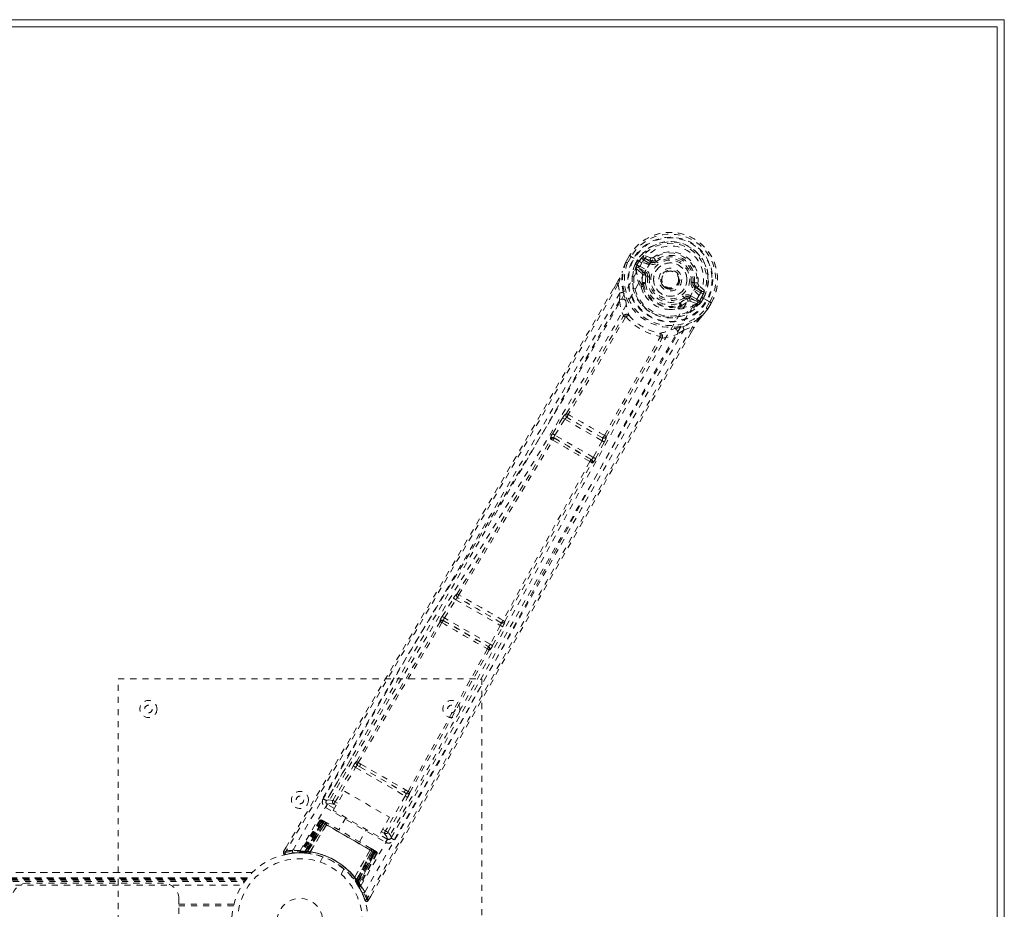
# Model space of a CAD drawing. Header units: inches. Extents: x 25.5 to 109, y 45.4 to 75.2.
# Tile 6 of 6: x 92.8 to 109, y 60.5 to 75.2. Entities that reach past the tile are written whole.
import ezdxf

# ---------------------------------------------------------------- set-up
doc = ezdxf.new("R2010")
doc.units = ezdxf.units.IN
doc.header["$MEASUREMENT"] = 0
doc.linetypes.add('SLD-Dashed', pattern=[0.075, 0.05, -0.025])
doc.linetypes.add('SLD-Solid', pattern=[0])

msp = doc.modelspace()

# ---------------------------------------------------------------- linework, layer by layer
at = {"color": 7, "linetype": 'SLD-Solid', "lineweight": 15}
for p, q in [((25.504, 75.166), (109.004, 75.166)), ((109.004, 75.166), (109.004, 45.416)), ((25.622, 75.048), (108.886, 75.048)), ((108.886, 75.048), (25.622, 75.048)), ((108.886, 75.048), (108.886, 45.534)), ((108.886, 45.534), (108.886, 75.048))]:
    msp.add_line(p, q, dxfattribs=at)
at = {"color": 7, "linetype": 'SLD-Dashed', "lineweight": 0}
for p, q in [((102.819, 71.273), (102.761, 71.172)), ((102.82, 71.273), (102.762, 71.171)), ((102.844, 71.257), (102.787, 71.157)), ((102.823, 71.271), (102.819, 71.273)), ((102.868, 71.244), (102.823, 71.271)), ((102.888, 71.233), (102.868, 71.244)), ((102.893, 71.23), (102.888, 71.233)), ((103.023, 71.155), (102.893, 71.23)), ((102.913, 71.134), (102.949, 71.196)), ((102.975, 71.182), (102.94, 71.12)), ((102.941, 71.111), (102.98, 71.179)), ((102.98, 71.179), (102.975, 71.182)), ((103.15, 71.144), (103.049, 71.203)), ((103.17, 71.236), (103.056, 71.275)), ((103.064, 71.229), (103.175, 71.188)), ((103.165, 71.17), (103.064, 71.229)), ((103.175, 71.188), (103.165, 71.17)), ((103.213, 71.243), (103.249, 71.196)), ((103.241, 71.191), (103.249, 71.196)), ((103.249, 71.196), (103.263, 71.177)), ((102.761, 71.172), (102.759, 71.168)), ((102.913, 71.133), (102.913, 71.134)), ((102.913, 71.133), (102.94, 71.12)), ((102.928, 71.076), (102.929, 71.071)), ((102.932, 71.056), (102.929, 71.071)), ((102.932, 71.056), (103.021, 70.98)), ((102.94, 71.119), (102.935, 71.1)), ((102.935, 71.1), (102.941, 71.111)), ((103.061, 70.991), (102.962, 71.077)), ((102.962, 71.077), (103.074, 71.013)), ((102.977, 71.103), (103.089, 71.039)), ((103.061, 70.991), (103.074, 71.013)), ((103.088, 70.928), (103.088, 70.941)), ((103.118, 70.924), (103.088, 70.928)), ((102.607, 70.819), (102.556, 70.731)), ((102.607, 70.818), (102.557, 70.73)), ((102.632, 70.803), (102.657, 70.655)), ((103.01, 70.75), (103.008, 70.771)), ((103.016, 70.798), (103.027, 70.818)), ((103.05, 70.81), (103.039, 70.791)), ((103.626, 70.799), (103.618, 70.786)), ((103.63, 70.806), (103.626, 70.799)), ((103.864, 70.83), (103.888, 70.827)), ((103.888, 70.827), (103.887, 70.818)), ((103.993, 70.657), (103.892, 70.716)), ((103.918, 70.759), (103.907, 70.742)), ((104.008, 70.683), (103.907, 70.742)), ((103.918, 70.759), (104.008, 70.683)), ((104.053, 70.699), (103.961, 70.779)), ((102.652, 70.528), (102.657, 70.655)), ((103.736, 70.554), (103.718, 70.578)), ((103.748, 70.561), (103.736, 70.554)), ((103.804, 70.563), (103.816, 70.584)), ((103.929, 70.519), (103.804, 70.563)), ((103.816, 70.584), (103.929, 70.519)), ((103.831, 70.61), (103.944, 70.545)), ((103.964, 70.611), (103.964, 70.611)), ((104.095, 70.536), (103.964, 70.611)), ((103.968, 70.518), (104.007, 70.585)), ((103.976, 70.521), (104.012, 70.583)), ((104.038, 70.568), (104.001, 70.505)), ((104.007, 70.585), (104.012, 70.583)), ((104.038, 70.568), (104.038, 70.568)), ((104.1, 70.533), (104.095, 70.536)), ((104.12, 70.522), (104.1, 70.533)), ((103.64, 70.406), (103.621, 70.397)), ((103.642, 70.443), (103.653, 70.462)), ((103.659, 70.427), (103.671, 70.446)), ((103.815, 70.522), (103.925, 70.483)), ((103.939, 70.487), (103.925, 70.483)), ((103.925, 70.483), (103.925, 70.483)), ((103.925, 70.483), (103.925, 70.483)), ((103.94, 70.487), (103.944, 70.489)), ((103.976, 70.521), (103.962, 70.507)), ((103.962, 70.507), (103.968, 70.518)), ((103.976, 70.521), (104.001, 70.505)), ((104.001, 70.505), (104.001, 70.505)), ((104.085, 70.407), (104.143, 70.507)), ((104.108, 70.389), (104.111, 70.392)), ((104.109, 70.393), (104.169, 70.495)), ((104.169, 70.494), (104.111, 70.392)), ((104.166, 70.496), (104.12, 70.522)), ((104.169, 70.494), (104.166, 70.496)), ((103.715, 70.045), (103.608, 69.977)), ((103.715, 70.045), (103.856, 70.096)), ((103.837, 70.006), (103.881, 70.083)), ((103.882, 70.083), (103.838, 70.005)), ((101.548, 68.334), (101.713, 68.595)), ((101.713, 68.595), (101.732, 68.623)), ((101.775, 68.664), (101.774, 68.664)), ((101.789, 68.601), (101.79, 68.601)), ((102.371, 68.266), (101.789, 68.601)), ((101.586, 68.31), (101.751, 68.572)), ((101.751, 68.572), (102.364, 68.218)), ((101.521, 68.241), (101.512, 68.251)), ((101.581, 68.256), (101.572, 68.266)), ((101.572, 68.266), (102.189, 67.91)), ((102.22, 67.944), (101.586, 68.31)), ((102.37, 68.266), (102.371, 68.266)), ((102.432, 68.284), (102.432, 68.285)), ((102.364, 68.218), (102.22, 67.944)), ((102.259, 67.923), (102.403, 68.197)), ((102.403, 68.197), (102.418, 68.227)), ((102.189, 67.91), (102.176, 67.913)), ((102.193, 67.854), (102.206, 67.851)), ((99.97, 65.689), (99.969, 65.69)), ((99.727, 65.318), (99.913, 65.618)), ((99.765, 65.295), (99.951, 65.595)), ((99.951, 65.595), (100.686, 65.17)), ((99.985, 65.627), (99.985, 65.627)), ((100.697, 65.216), (99.985, 65.627)), ((99.688, 65.237), (99.692, 65.232)), ((99.753, 65.247), (99.749, 65.252)), ((99.749, 65.252), (100.49, 64.824)), ((100.519, 64.859), (99.765, 65.295)), ((100.686, 65.17), (100.519, 64.859)), ((100.697, 65.216), (100.697, 65.216)), ((100.759, 65.234), (100.758, 65.234)), ((100.558, 64.838), (100.725, 65.149)), ((100.49, 64.824), (100.484, 64.825)), ((100.501, 64.765), (100.507, 64.764)), ((94.379, 56.291), (94.379, 64.291)), ((94.379, 64.291), (100.379, 64.291)), ((100.379, 64.291), (100.379, 56.291)), ((98.23, 62.983), (97.817, 62.282)), ((98.383, 62.883), (98.341, 62.907)), ((97.923, 62.282), (98.259, 62.85)), ((97.962, 62.26), (98.298, 62.828)), ((98.298, 62.828), (99.116, 62.355)), ((98.327, 62.861), (98.369, 62.838)), ((98.369, 62.838), (99.089, 62.422)), ((97.929, 62.118), (98.112, 62.435)), ((98.112, 62.435), (98.858, 62.004)), ((99.089, 62.422), (99.13, 62.398)), ((99.163, 62.432), (99.121, 62.457)), ((97.814, 62.279), (97.809, 62.262)), ((97.816, 62.281), (97.811, 62.272)), ((97.817, 62.282), (97.816, 62.281)), ((97.998, 62.238), (97.962, 62.26)), ((99.116, 62.355), (98.792, 61.78)), ((98.831, 61.758), (99.155, 62.333)), ((98.884, 61.666), (99.285, 62.374)), ((97.8, 62.165), (98.791, 61.593)), ((97.947, 62.15), (97.831, 62.217)), ((98.675, 61.687), (97.929, 62.118)), ((97.976, 62.199), (97.939, 62.221)), ((97.703, 61.946), (97.382, 61.432)), ((97.715, 61.94), (97.398, 61.432)), ((97.735, 61.932), (97.418, 61.429)), ((97.731, 61.93), (97.42, 61.432)), ((97.737, 61.927), (97.458, 61.444)), ((97.464, 61.444), (97.741, 61.924)), ((97.473, 61.443), (97.749, 61.92)), ((97.752, 61.918), (97.478, 61.443)), ((97.715, 61.94), (97.703, 61.946)), ((97.789, 61.897), (97.731, 61.93)), ((97.745, 61.956), (97.741, 61.957)), ((97.741, 61.924), (98.612, 61.422)), ((97.746, 61.955), (97.746, 61.955)), ((97.752, 61.952), (97.751, 61.95)), ((97.756, 61.949), (97.752, 61.952)), ((98.601, 61.428), (97.752, 61.918)), ((97.767, 61.943), (97.764, 61.945)), ((97.829, 61.907), (97.771, 61.941)), ((98.138, 61.997), (98.022, 61.796)), ((98.858, 62.004), (98.675, 61.687)), ((97.765, 61.911), (97.494, 61.441)), ((97.496, 61.429), (97.789, 61.897)), ((97.498, 61.441), (97.768, 61.909)), ((97.79, 61.896), (97.498, 61.429)), ((97.549, 61.432), (97.815, 61.883)), ((97.816, 61.881), (97.551, 61.432)), ((97.768, 61.909), (97.765, 61.911)), ((97.768, 61.909), (98.585, 61.437)), ((97.789, 61.897), (97.79, 61.896)), ((97.816, 61.881), (97.815, 61.883)), ((98.36, 61.601), (98.476, 61.802)), ((98.722, 61.769), (98.77, 61.741)), ((98.744, 61.808), (98.792, 61.78)), ((98.821, 61.645), (98.693, 61.719)), ((98.871, 61.649), (98.883, 61.662)), ((98.878, 61.656), (98.883, 61.664)), ((98.883, 61.664), (98.884, 61.666)), ((97.152, 61.511), (97.109, 61.438)), ((97.109, 61.438), (97.135, 61.422)), ((97.382, 61.432), (97.398, 61.432)), ((97.42, 61.432), (97.496, 61.429)), ((97.429, 61.434), (97.433, 61.43)), ((97.456, 61.416), (97.458, 61.444)), ((97.458, 61.444), (97.464, 61.444)), ((97.462, 61.415), (97.464, 61.444)), ((97.471, 61.415), (97.473, 61.443)), ((97.476, 61.414), (97.478, 61.443)), ((97.491, 61.413), (97.494, 61.441)), ((97.495, 61.412), (97.498, 61.441)), ((97.498, 61.429), (97.496, 61.429)), ((97.549, 61.432), (97.551, 61.432)), ((98.28, 61.011), (98.537, 61.465)), ((98.539, 61.465), (98.281, 61.009)), ((98.304, 60.963), (98.563, 61.45)), ((98.565, 61.449), (98.305, 60.962)), ((98.585, 61.437), (98.315, 60.969)), ((98.318, 60.966), (98.588, 61.435)), ((98.327, 60.953), (98.601, 61.428)), ((98.604, 61.426), (98.329, 60.949)), ((98.539, 61.465), (98.537, 61.465)), ((98.611, 61.456), (98.553, 61.489)), ((98.563, 61.45), (98.565, 61.449)), ((98.622, 61.416), (98.565, 61.449)), ((98.588, 61.435), (98.585, 61.437)), ((98.618, 61.451), (98.615, 61.453)), ((98.627, 61.447), (98.618, 61.451)), ((98.63, 61.445), (98.626, 61.447)), ((98.641, 61.438), (98.638, 61.44)), ((97.141, 61.393), (97.269, 61.413)), ((97.281, 61.414), (97.352, 61.416)), ((97.357, 61.418), (97.373, 61.418)), ((97.394, 61.418), (97.469, 61.415)), ((97.456, 61.416), (97.447, 61.416)), ((97.462, 61.415), (97.456, 61.416)), ((97.491, 61.413), (97.462, 61.415)), ((97.469, 61.415), (97.47, 61.415)), ((97.471, 61.415), (97.476, 61.414)), ((97.538, 61.407), (97.541, 61.407)), ((97.759, 61.35), (97.711, 61.266)), ((98.612, 61.422), (98.335, 60.941)), ((98.338, 60.937), (98.616, 61.419)), ((98.345, 60.895), (98.622, 61.42)), ((98.622, 61.416), (98.347, 60.897)), ((98.638, 61.407), (98.357, 60.879)), ((98.65, 61.4), (98.365, 60.865)), ((98.65, 61.4), (98.638, 61.407)), ((98.057, 61.066), (98.105, 61.15)), ((37.914, 61.096), (96.593, 61.096)), ((96.592, 61.096), (37.915, 61.096)), ((37.997, 61.006), (96.51, 61.006)), ((37.997, 61.006), (96.51, 61.006)), ((96.513, 61.006), (37.997, 61.006)), ((38.001, 61.001), (96.506, 61.001)), ((38.004, 60.998), (96.504, 60.998)), ((38.009, 60.992), (96.499, 60.992)), ((38.016, 60.982), (96.491, 60.982)), ((38.017, 60.981), (96.49, 60.981)), ((38.029, 60.966), (96.479, 60.966)), ((38.043, 60.946), (96.465, 60.946)), ((96.51, 61.006), (96.506, 61.001)), ((98.264, 60.99), (98.265, 60.987)), ((98.28, 61.011), (98.281, 61.009)), ((98.315, 60.969), (98.292, 60.952)), ((98.294, 60.949), (98.292, 60.952)), ((98.318, 60.966), (98.294, 60.949)), ((98.327, 60.953), (98.303, 60.936)), ((98.305, 60.962), (98.304, 60.963)), ((98.305, 60.962), (98.347, 60.897)), ((98.329, 60.949), (98.306, 60.933)), ((98.335, 60.941), (98.311, 60.925)), ((98.335, 60.941), (98.338, 60.937)), ((38.084, 60.884), (96.423, 60.884)), ((95.129, 60.916), (92.879, 60.916)), ((98.303, 60.936), (98.306, 60.933)), ((98.306, 60.932), (98.307, 60.931)), ((98.307, 60.931), (98.347, 60.868)), ((98.314, 60.921), (98.311, 60.925)), ((98.338, 60.937), (98.314, 60.921)), ((98.357, 60.879), (98.365, 60.865)), ((98.358, 60.85), (98.365, 60.836)), ((95.379, 60.572), (95.379, 60.666)), ((98.507, 60.631), (98.548, 60.704)), ((95.379, 60.572), (96.289, 60.572)), ((95.379, 60.009), (95.379, 60.572)), ((96.281, 60.541), (95.379, 60.541))]:
    msp.add_line(p, q, dxfattribs=at)
at = {"color": 7, "linetype": 'SLD-Dashed', "lineweight": 0, "flags": 128}
for points in [[(102.819, 71.273), (102.819, 71.273), (102.82, 71.273), (102.822, 71.271), (102.825, 71.269), (102.829, 71.267), (102.833, 71.264), (102.839, 71.261), (102.844, 71.257)], [(103.049, 71.203), (103.031, 71.218), (103.021, 71.239)], [(103.064, 71.229), (103.064, 71.228), (103.063, 71.226), (103.061, 71.224), (103.059, 71.221), (103.057, 71.217), (103.055, 71.212), (103.052, 71.208), (103.049, 71.203)], [(103.14, 71.122), (103.184, 71.186), (103.241, 71.24), (103.31, 71.281), (103.387, 71.307), (103.469, 71.317), (103.552, 71.312), (103.633, 71.291), (103.709, 71.255), (103.778, 71.207), (103.836, 71.147), (103.883, 71.078), (103.915, 71.003), (103.931, 70.923), (103.93, 70.843), (103.912, 70.766), (103.877, 70.696)], [(103.281, 71.153), (103.278, 71.157), (103.274, 71.162), (103.271, 71.166), (103.269, 71.169), (103.266, 71.172), (103.265, 71.174), (103.264, 71.176), (103.263, 71.177)], [(97.259, 61.459), (98.059, 62.834), (98.87, 64.201), (99.689, 65.56), (100.513, 66.912), (101.159, 67.971), (101.797, 69.029), (102.421, 70.09), (103.024, 71.154)], [(97.381, 61.453), (98.18, 62.824), (98.99, 64.186), (99.809, 65.54), (100.634, 66.887), (101.28, 67.943), (101.917, 68.998), (102.54, 70.057), (103.14, 71.122)], [(102.759, 71.168), (102.725, 71.086), (102.697, 71)], [(102.761, 71.172), (102.725, 71.083), (102.701, 71.01)], [(102.759, 71.168), (102.76, 71.168), (102.762, 71.167), (102.764, 71.166), (102.768, 71.164), (102.772, 71.163), (102.777, 71.161), (102.782, 71.159), (102.787, 71.157)], [(102.787, 71.157), (102.781, 71.16), (102.776, 71.163), (102.771, 71.166), (102.767, 71.168), (102.764, 71.17), (102.762, 71.171), (102.761, 71.172), (102.761, 71.172)], [(102.94, 71.119), (102.94, 71.12), (102.94, 71.12)], [(102.941, 71.111), (102.959, 71.11), (102.977, 71.103)], [(102.977, 71.103), (102.974, 71.098), (102.971, 71.094), (102.968, 71.089), (102.966, 71.085), (102.964, 71.082), (102.963, 71.08), (102.962, 71.078), (102.962, 71.077)], [(103.089, 71.039), (103.086, 71.034), (103.083, 71.029), (103.081, 71.025), (103.078, 71.021), (103.077, 71.017), (103.075, 71.015), (103.074, 71.013), (103.074, 71.013)], [(103.15, 71.144), (103.153, 71.149), (103.155, 71.154), (103.158, 71.159), (103.16, 71.162), (103.162, 71.166), (103.164, 71.168), (103.164, 71.17), (103.165, 71.17)], [(102.714, 70.669), (102.688, 70.826), (102.697, 71)], [(102.701, 71.01), (102.698, 71.005), (102.697, 71)], [(103.034, 70.947), (103.031, 70.969), (103.021, 70.98)], [(103.027, 70.818), (103.026, 70.877), (103.034, 70.947)], [(103.088, 70.928), (103.081, 70.863), (103.081, 70.807)], [(103.147, 70.921), (103.142, 70.921), (103.136, 70.922), (103.131, 70.923), (103.127, 70.923), (103.123, 70.924), (103.12, 70.924), (103.118, 70.924), (103.118, 70.924)], [(102.556, 70.731), (101.245, 68.466), (99.872, 66.123), (98.49, 63.778), (97.109, 61.438)], [(102.632, 70.803), (102.226, 70.098), (101.801, 69.363), (101.357, 68.599), (100.953, 67.906), (100.691, 67.459), (100.417, 66.992), (100.13, 66.503), (99.845, 66.018), (99.597, 65.597), (99.269, 65.039), (98.919, 64.447), (98.549, 63.819), (98.205, 63.236), (97.135, 61.422)], [(100.013, 63.754), (100.709, 65.02), (101.463, 66.408), (102.055, 67.495), (102.65, 68.575), (103.256, 69.644), (103.877, 70.696)], [(102.607, 70.819), (102.606, 70.819), (102.607, 70.818), (102.609, 70.817), (102.612, 70.815), (102.616, 70.812), (102.621, 70.809), (102.626, 70.806), (102.632, 70.803)], [(103.01, 70.75), (103.045, 70.661), (103.075, 70.613)], [(103.834, 70.834), (103.84, 70.833), (103.845, 70.832), (103.85, 70.832), (103.855, 70.831), (103.858, 70.831), (103.861, 70.83), (103.863, 70.83), (103.864, 70.83)], [(103.892, 70.716), (103.895, 70.721), (103.898, 70.725), (103.901, 70.73), (103.903, 70.734), (103.905, 70.737), (103.906, 70.739), (103.907, 70.741), (103.907, 70.742)], [(102.657, 70.655), (102.287, 70.014), (101.9, 69.346), (101.496, 68.652), (101.11, 67.991), (100.718, 67.322), (100.325, 66.653), (99.941, 66.001), (99.573, 65.376), (99.229, 64.794), (98.845, 64.143), (98.484, 63.532), (98.13, 62.931), (97.763, 62.309)], [(102.652, 70.528), (101.051, 67.773), (99.435, 65.025), (97.814, 62.279)], [(98.451, 60.771), (99.241, 62.152), (100.02, 63.537), (100.787, 64.926), (101.545, 66.316), (102.139, 67.405), (102.737, 68.486), (103.344, 69.557), (103.964, 70.611)], [(102.652, 70.528), (102.676, 70.401), (102.718, 70.278)], [(102.752, 70.545), (102.756, 70.533), (102.758, 70.524)], [(103.7, 70.602), (103.703, 70.597), (103.707, 70.593), (103.71, 70.589), (103.713, 70.585), (103.715, 70.582), (103.717, 70.58), (103.718, 70.578), (103.718, 70.578)], [(103.831, 70.61), (103.829, 70.605), (103.826, 70.6), (103.823, 70.596), (103.821, 70.592), (103.819, 70.589), (103.818, 70.586), (103.817, 70.585), (103.816, 70.584)], [(103.929, 70.519), (103.929, 70.52), (103.93, 70.521), (103.931, 70.524), (103.933, 70.527), (103.935, 70.531), (103.938, 70.535), (103.941, 70.54), (103.944, 70.545)], [(103.944, 70.545), (103.958, 70.534), (103.968, 70.518)], [(103.993, 70.657), (103.996, 70.662), (103.999, 70.667), (104.002, 70.672), (104.004, 70.675), (104.006, 70.679), (104.007, 70.681), (104.008, 70.683), (104.008, 70.683)], [(104.039, 70.651), (104.016, 70.65), (103.993, 70.657)], [(104.012, 70.583), (104.015, 70.581), (104.021, 70.578), (104.029, 70.573), (104.038, 70.568)], [(103.469, 70.385), (103.526, 70.383), (103.621, 70.397)], [(103.671, 70.446), (103.723, 70.475), (103.78, 70.516)], [(103.78, 70.516), (103.8, 70.525), (103.815, 70.522)], [(103.976, 70.521), (103.976, 70.521), (103.976, 70.521)], [(103.994, 70.251), (104.047, 70.31), (104.108, 70.389)], [(104.111, 70.392), (104.052, 70.317), (104.001, 70.259)], [(104.111, 70.392), (104.111, 70.392), (104.11, 70.393), (104.108, 70.394), (104.105, 70.396), (104.101, 70.398), (104.096, 70.401), (104.09, 70.404), (104.085, 70.407)], [(104.108, 70.389), (104.108, 70.389), (104.106, 70.391), (104.104, 70.393), (104.101, 70.395), (104.097, 70.398), (104.093, 70.401), (104.089, 70.404), (104.085, 70.407)], [(104.143, 70.507), (104.149, 70.504), (104.154, 70.501), (104.159, 70.499), (104.163, 70.496), (104.166, 70.495), (104.169, 70.494), (104.17, 70.493), (104.169, 70.494)], [(101.775, 68.664), (102.25, 69.466), (102.715, 70.269)], [(102.75, 70.257), (102.284, 69.453), (101.808, 68.65)], [(102.764, 70.262), (102.764, 70.272), (102.761, 70.281), (102.756, 70.288), (102.749, 70.293), (102.741, 70.294), (102.733, 70.291), (102.725, 70.286), (102.718, 70.278)], [(102.764, 70.262), (102.756, 70.262), (102.752, 70.26), (102.751, 70.259), (102.75, 70.257)], [(103.699, 70.1), (103.848, 70.157), (103.994, 70.251)], [(103.994, 70.251), (103.998, 70.255), (104.001, 70.259)], [(103.856, 70.096), (103.486, 69.458), (103.096, 68.781), (102.686, 68.068), (102.257, 67.316), (101.862, 66.624), (101.452, 65.903), (101.358, 65.737), (101.263, 65.57), (101.168, 65.401), (101.102, 65.285), (101.038, 65.172), (100.971, 65.054), (100.902, 64.931), (100.678, 64.536), (100.43, 64.097), (100.157, 63.614), (99.984, 63.308), (99.801, 62.984), (99.603, 62.633), (99.418, 62.306), (99.177, 61.878), (98.963, 61.499), (98.775, 61.167), (98.614, 60.883), (98.48, 60.646)], [(98.935, 61.633), (99.12, 61.96), (99.331, 62.334), (99.561, 62.743), (99.77, 63.113), (99.88, 63.306), (99.989, 63.5), (100.099, 63.694), (100.223, 63.914), (100.348, 64.136), (100.47, 64.351), (100.717, 64.79), (100.948, 65.197), (101.16, 65.573), (101.369, 65.941), (101.61, 66.367), (102.026, 67.098), (102.446, 67.835), (102.881, 68.597), (103.307, 69.337), (103.715, 70.045)], [(103.552, 70.066), (103.559, 70.068), (103.572, 70.072)], [(103.856, 70.096), (103.861, 70.093), (103.867, 70.09), (103.872, 70.087), (103.876, 70.085), (103.88, 70.083), (103.882, 70.082), (103.883, 70.082), (103.882, 70.083)], [(103.838, 70.005), (102.526, 67.728), (101.182, 65.365), (99.844, 62.998), (98.507, 60.631)], [(98.883, 61.662), (100.45, 64.439), (102.022, 67.213), (103.608, 69.977)], [(102.403, 68.307), (102.86, 69.12), (103.324, 69.926)], [(102.432, 68.285), (102.888, 69.097), (103.352, 69.902)], [(103.358, 69.908), (103.362, 69.918), (103.362, 69.928), (103.36, 69.936), (103.355, 69.943), (103.348, 69.947), (103.339, 69.948), (103.33, 69.945), (103.321, 69.94)], [(103.324, 69.926), (103.325, 69.927), (103.325, 69.929), (103.325, 69.933), (103.321, 69.94)], [(103.358, 69.908), (103.486, 69.934), (103.608, 69.977)], [(101.713, 68.595), (101.717, 68.593), (101.726, 68.587), (101.738, 68.58), (101.751, 68.572)], [(101.751, 68.572), (101.756, 68.579), (101.761, 68.585), (101.772, 68.595), (101.782, 68.601), (101.786, 68.602), (101.788, 68.602), (101.789, 68.601)], [(101.548, 68.334), (101.55, 68.333), (101.553, 68.331), (101.556, 68.329), (101.561, 68.326), (101.567, 68.322), (101.573, 68.319), (101.579, 68.314), (101.586, 68.31)], [(101.572, 68.266), (101.57, 68.272), (101.572, 68.283), (101.577, 68.296), (101.581, 68.303), (101.586, 68.31)], [(99.97, 65.689), (100.748, 66.967), (101.521, 68.241)], [(100.001, 65.675), (100.78, 66.952), (101.554, 68.227)], [(102.364, 68.218), (102.371, 68.214), (102.378, 68.21), (102.384, 68.207), (102.39, 68.204), (102.395, 68.201), (102.399, 68.199), (102.402, 68.198), (102.403, 68.197)], [(102.22, 67.944), (102.216, 67.937), (102.212, 67.929), (102.203, 67.918), (102.195, 67.911), (102.189, 67.91)], [(102.22, 67.944), (102.227, 67.94), (102.234, 67.937), (102.24, 67.933), (102.246, 67.93), (102.251, 67.928), (102.255, 67.926), (102.258, 67.924), (102.259, 67.923)], [(102.164, 67.875), (101.447, 66.567), (100.73, 65.253)], [(100.758, 65.234), (101.476, 66.547), (102.193, 67.854)], [(99.964, 65.67), (99.964, 65.673), (99.97, 65.689)], [(99.913, 65.618), (99.931, 65.646), (99.932, 65.648)], [(99.913, 65.618), (99.914, 65.617), (99.917, 65.616), (99.92, 65.613), (99.925, 65.61), (99.931, 65.607), (99.937, 65.603), (99.944, 65.599), (99.951, 65.595)], [(98.312, 62.922), (98.999, 64.08), (99.692, 65.232)], [(98.341, 62.907), (99.029, 64.065), (99.723, 65.217)], [(99.727, 65.318), (99.728, 65.317), (99.731, 65.316), (99.735, 65.313), (99.74, 65.31), (99.745, 65.307), (99.751, 65.303), (99.758, 65.299), (99.765, 65.295)], [(100.686, 65.17), (100.693, 65.166), (100.7, 65.163), (100.706, 65.159), (100.712, 65.156), (100.717, 65.153), (100.721, 65.151), (100.724, 65.15), (100.725, 65.149)], [(100.725, 65.149), (100.74, 65.179), (100.741, 65.181)], [(100.519, 64.859), (100.526, 64.856), (100.533, 64.852), (100.54, 64.848), (100.545, 64.845), (100.55, 64.843), (100.554, 64.841), (100.557, 64.839), (100.558, 64.838)], [(100.473, 64.784), (99.822, 63.607), (99.163, 62.432)], [(99.191, 62.415), (99.85, 63.588), (100.501, 64.765)], [(98.259, 62.85), (98.263, 62.848), (98.272, 62.843), (98.284, 62.836), (98.298, 62.828)], [(98.327, 62.861), (98.315, 62.873), (98.309, 62.885)], [(98.369, 62.838), (98.546, 62.736), (98.724, 62.633), (98.907, 62.527), (99.089, 62.422)], [(98.383, 62.883), (98.567, 62.777), (98.752, 62.67), (98.938, 62.563), (99.121, 62.457)], [(97.923, 62.282), (97.849, 62.292), (97.818, 62.28)], [(97.923, 62.282), (97.927, 62.28), (97.936, 62.275), (97.948, 62.268), (97.962, 62.26)], [(97.939, 62.221), (97.94, 62.222), (97.941, 62.224), (97.943, 62.228), (97.946, 62.233), (97.949, 62.238), (97.953, 62.245), (97.957, 62.252), (97.962, 62.26)], [(99.116, 62.355), (99.13, 62.348), (99.142, 62.34), (99.151, 62.335), (99.155, 62.333)], [(97.831, 62.217), (97.828, 62.213), (97.821, 62.201), (97.812, 62.185), (97.8, 62.165)], [(97.831, 62.217), (97.865, 62.23), (97.939, 62.221)], [(97.703, 61.946), (97.706, 61.945), (97.713, 61.941), (97.724, 61.934), (97.737, 61.927)], [(97.749, 61.92), (97.736, 61.927), (97.725, 61.934), (97.718, 61.938), (97.715, 61.94)], [(97.731, 61.93), (97.731, 61.93), (97.733, 61.929), (97.736, 61.928), (97.74, 61.925), (97.745, 61.922), (97.751, 61.919), (97.758, 61.915), (97.765, 61.911)], [(97.764, 61.945), (97.761, 61.947), (97.758, 61.948), (97.756, 61.949), (97.755, 61.95)], [(97.763, 61.943), (97.76, 61.946), (97.758, 61.948), (97.757, 61.949), (97.757, 61.949)], [(97.808, 61.908), (97.798, 61.903), (97.79, 61.896)], [(97.815, 61.883), (97.809, 61.903), (97.808, 61.908)], [(98.537, 61.465), (98.358, 61.568), (98.177, 61.673), (97.995, 61.778), (97.816, 61.881)], [(98.551, 61.49), (98.373, 61.593), (98.191, 61.698), (98.01, 61.803), (97.831, 61.906)], [(98.77, 61.741), (98.77, 61.742), (98.772, 61.744), (98.774, 61.748), (98.776, 61.753), (98.78, 61.759), (98.784, 61.765), (98.788, 61.773), (98.792, 61.78)], [(98.792, 61.78), (98.806, 61.772), (98.818, 61.765), (98.827, 61.76), (98.831, 61.758)], [(98.883, 61.662), (98.877, 61.699), (98.831, 61.758)], [(98.77, 61.741), (98.815, 61.682), (98.821, 61.645)], [(98.791, 61.593), (98.802, 61.613), (98.812, 61.63), (98.818, 61.641), (98.821, 61.645)], [(97.112, 61.436), (97.11, 61.429), (97.109, 61.42), (97.11, 61.412), (97.113, 61.405), (97.118, 61.399), (97.124, 61.395), (97.131, 61.393), (97.139, 61.393)], [(98.539, 61.465), (98.559, 61.47), (98.564, 61.471)], [(98.563, 61.45), (98.565, 61.46), (98.564, 61.471)], [(98.588, 61.435), (98.595, 61.431), (98.602, 61.428), (98.608, 61.424), (98.613, 61.421), (98.617, 61.419), (98.62, 61.417), (98.622, 61.416), (98.622, 61.416)], [(98.638, 61.407), (98.635, 61.408), (98.628, 61.413), (98.617, 61.419), (98.604, 61.426)], [(98.612, 61.455), (98.611, 61.456), (98.61, 61.456)], [(98.625, 61.448), (98.625, 61.448), (98.624, 61.448), (98.621, 61.449), (98.618, 61.45)], [(98.637, 61.441), (98.637, 61.441), (98.636, 61.441), (98.633, 61.442), (98.629, 61.443)], [(98.616, 61.419), (98.629, 61.412), (98.64, 61.405), (98.647, 61.401), (98.65, 61.4)], [(98.622, 61.415), (98.625, 61.422), (98.625, 61.424)], [(96.499, 60.992), (96.496, 60.988), (96.481, 60.969), (96.472, 60.957), (96.467, 60.95), (96.464, 60.947), (96.465, 60.947)], [(98.337, 60.884), (98.334, 60.89), (98.314, 60.921)], [(98.344, 60.89), (98.346, 60.896), (98.347, 60.897)], [(98.362, 60.847), (98.362, 60.859), (98.365, 60.873)], [(98.362, 60.86), (98.364, 60.865), (98.365, 60.866)], [(98.48, 60.646), (98.469, 60.642), (98.46, 60.639), (98.454, 60.637), (98.452, 60.636)], [(98.455, 60.638), (98.459, 60.631), (98.465, 60.625), (98.471, 60.62), (98.479, 60.617), (98.487, 60.617), (98.494, 60.619), (98.5, 60.623), (98.505, 60.629)], [(98.507, 60.631), (98.506, 60.632), (98.505, 60.632), (98.499, 60.635), (98.49, 60.64), (98.486, 60.643), (98.48, 60.646)]]:
    msp.add_lwpolyline(points, dxfattribs=at)
at = {"color": 7, "linetype": 'SLD-Dashed', "lineweight": 0}
for centre, radius in [((103.491, 70.877), 0.7), ((103.491, 70.877), 0.69), ((103.491, 70.877), 0.623), ((103.491, 70.877), 0.32), ((103.491, 70.877), 0.275), ((103.491, 70.877), 0.188), ((103.491, 70.877), 0.157), ((103.491, 70.877), 0.142), ((103.491, 70.877), 0.139), ((103.491, 70.877), 0.138), ((94.879, 63.791), 0.141), ((99.879, 63.791), 0.141), ((94.879, 63.791), 0.0625), ((99.879, 63.791), 0.0625), ((97.379, 62.291), 0.141), ((97.379, 62.291), 0.0625), ((97.379, 60.291), 1.125), ((97.379, 60.291), 1.03), ((97.379, 60.291), 0.376)]:
    msp.add_circle(centre, radius, dxfattribs=at)
for centre, radius, start, end in [((103.491, 70.877), 0.78, 330.5288, 149.4712), ((103.491, 70.877), 0.78, 330, 149.4852), ((103.491, 70.877), 0.75, 330.4562, 149.5438), ((103.491, 70.877), 0.629, 330.5444, 149.4556), ((103.491, 70.877), 0.599, 330.5443, 149.4557), ((103.497, 70.888), 0.543, 329.3659, 150.6341), ((103.421, 71.967), 0.904, 238.5134, 240.3924), ((103.491, 70.877), 0.593, 142.3909, 149.4476), ((103.184, 71.113), 0.206, 128.347, 142.3351), ((103.078, 71.255), 0.0299, 137.8919, 241.951), ((103.191, 71.214), 0.0301, 132.3462, 238.579), ((103.209, 71.247), 0.089, 240, 307.226), ((103.185, 71.279), 0.0455, 251.3482, 307.4773), ((103.205, 71.253), 0.0715, 244.78, 299.7619), ((103.491, 70.877), 0.459, 352.774, 127.226), ((103.491, 70.877), 0.4, 352.774, 127.226), ((103.491, 70.877), 0.376, 352.774, 127.226), ((103.491, 70.877), 0.346, 352.774, 127.2259), ((103.491, 70.877), 0.787, 158.3239, 321.6761), ((103.491, 70.877), 0.758, 158.3238, 321.6762), ((102.787, 71.157), 0.03, 150.2178, 155.2738), ((103.491, 70.877), 0.632, 156.064, 323.936), ((103.491, 70.877), 0.602, 156.2697, 323.7303), ((103.424, 71.025), 0.497, 174.8148, 213.6293), ((103.011, 71.065), 0.0843, 155.403, 172.6228), ((102.946, 71.051), 0.0305, 59.0434, 126.1689), ((103.371, 71.057), 0.439, 180.0688, 216.0871), ((103.019, 70.913), 0.242, 59.7355, 88.8254), ((103.029, 70.936), 0.089, 352.774, 60), ((103.029, 70.936), 0.119, 352.7724, 60.0007), ((103.209, 71.247), 0.119, 240.0012, 307.2244), ((103.491, 70.877), 0.275, 359.9997, 180.0003), ((101.58, 71.444), 1.202, 328.6583, 338.8122), ((99.176, 72.06), 3.677, 340.011, 343.2374), ((103.047, 70.965), 0.0299, 61.0442, 149.0077), ((103.057, 70.927), 0.031, 1.5921, 140.0515), ((103.031, 70.943), 0.0567, 358.2299, 57.9764), ((103.491, 70.877), 0.376, 172.774, 307.226), ((103.491, 70.877), 0.346, 172.774, 307.2259), ((103.491, 70.877), 0.275, 179.9996, 0.0004), ((103.053, 70.773), 0.0444, 145.0093, 182.6878), ((103.042, 70.725), 0.0404, 97.2267, 142.6881), ((103.012, 70.748), 0.0507, 58.2612, 85.6713), ((103.052, 70.8), 0.0305, 13.9313, 144.3704), ((103.023, 70.767), 0.0505, 58.2724, 85.7473), ((103.068, 70.775), 0.0326, 151.6366, 197.8328), ((103.509, 70.91), 0.494, 196.972, 283.0279), ((103.063, 70.775), 0.0371, 59.2696, 109.8389), ((103.496, 70.887), 0.453, 189.7482, 290.2511), ((103.487, 70.872), 0.411, 189.0117, 290.9884), ((103.491, 70.877), 0.157, 215.1542, 260.0596), ((103.952, 70.819), 0.119, 172.7729, 240.0002), ((103.952, 70.819), 0.089, 172.774, 240), ((103.752, 70.48), 0.249, 31.7045, 59.8613), ((103.958, 70.818), 0.0714, 180.3175, 235.2452), ((104.093, 72.215), 1.403, 261.5622, 263.9854), ((103.932, 70.786), 0.0301, 241.4543, 347.6211), ((103.992, 70.813), 0.0455, 172.5376, 228.6378), ((104.024, 70.709), 0.0299, 238.0457, 342.1099), ((103.849, 70.729), 0.206, 337.6703, 351.6491), ((102.704, 70.496), 0.0608, 28.0287, 147.6195), ((102.834, 70.037), 0.643, 100.738, 105.914), ((104.836, 71.26), 2.203, 195.5676, 198.9429), ((103.481, 70.861), 0.476, 211.4728, 268.5264), ((103.432, 70.906), 0.465, 295.8351, 310.796), ((103.772, 70.507), 0.119, 60.0006, 127.2259), ((103.772, 70.507), 0.089, 60, 127.226), ((103.751, 70.527), 0.031, 340.171, 118.193), ((103.777, 70.513), 0.0565, 61.9567, 121.5657), ((103.789, 70.537), 0.0299, 330.992, 58.9563), ((103.491, 70.877), 0.593, 330.5524, 337.6091), ((103.642, 70.602), 0.888, 185.0294, 200.8684), ((103.654, 70.887), 0.491, 266.1258, 305.5141), ((103.614, 70.46), 0.0326, 282.1678, 328.355), ((103.583, 70.413), 0.0404, 337.2974, 22.7887), ((103.643, 70.459), 0.0305, 335.6352, 106.0654), ((103.617, 70.456), 0.0371, 10.1671, 60.7335), ((103.619, 70.446), 0.0444, 297.3935, 335.0023), ((103.618, 70.398), 0.0507, 34.334, 61.7373), ((103.629, 70.418), 0.0504, 34.2288, 61.7452), ((103.706, 70.864), 0.44, 263.9345, 299.9017), ((103.914, 70.492), 0.0305, 353.8281, 60.9611), ((103.871, 70.578), 0.115, 309.6968, 322.2766), ((102.703, 70.277), 0.0143, 326.6372, 2.4382), ((102.707, 70.19), 0.0794, 57.488, 83.9514), ((102.768, 70.244), 0.0608, 43.4572, 146.3322), ((102.821, 70.208), 0.0786, 96.2613, 136.6762), ((103.497, 70.889), 0.965, 220.5264, 259.4747), ((103.461, 70.826), 0.844, 219.7728, 260.2274), ((106.673, 67.731), 3.678, 136.763, 139.9884), ((104.937, 69.506), 1.202, 141.1878, 151.3416), ((103.177, 70.87), 0.888, 279.131, 294.9702), ((103.554, 70.005), 0.0608, 332.3844, 91.9704), ((103.149, 72.235), 2.205, 281.0587, 284.4308), ((103.091, 69.888), 0.644, 14.0904, 19.2598), ((103.304, 69.935), 0.0608, 333.6663, 76.5438), ((103.246, 69.962), 0.0786, 343.3246, 23.7409), ((103.288, 69.855), 0.0795, 36.0506, 62.509), ((103.365, 69.895), 0.0143, 117.5532, 153.3387), ((101.815, 68.58), 0.0933, 115.8662, 152.464), ((101.812, 68.64), 0.0451, 147.8543, 238.9603), ((101.813, 68.64), 0.0451, 147.8479, 238.9566), ((101.759, 68.576), 0.089, 56.1857, 79.6165), ((101.877, 68.596), 0.0872, 141.8018, 176.8179), ((85.391, 39.528), 33.379, 59.4252, 60.5748), ((85.736, 40.126), 32.741, 59.3992, 60.6006), ((101.676, 68.229), 0.165, 140.5945, 172.3664), ((101.55, 68.227), 0.0451, 60.8623, 147.5126), ((101.559, 68.217), 0.0451, 60.8969, 147.3972), ((101.61, 68.203), 0.0607, 118.2985, 156.2234), ((118.318, 96.559), 32.881, 239.4019, 240.5982), ((102.314, 68.249), 0.0588, 327.8333, 16.6379), ((102.322, 68.339), 0.0873, 303.1911, 338.1896), ((102.392, 68.306), 0.0451, 241.0474, 332.15), ((102.392, 68.305), 0.0451, 241.0423, 332.1422), ((102.365, 68.228), 0.0879, 40.2454, 63.9516), ((102.339, 68.277), 0.0933, 327.5366, 4.1318), ((101.503, 68.151), 0.0918, 56.0205, 78.5478), ((120.37, 100.113), 37.023, 239.4552, 240.5447), ((102.114, 67.911), 0.0612, 323.9376, 1.5344), ((102.124, 67.793), 0.092, 41.4678, 63.9887), ((102.153, 67.874), 0.0451, 332.6057, 59.0998), ((102.166, 67.872), 0.0451, 332.4845, 59.1377), ((102.105, 67.981), 0.165, 307.6295, 339.4093), ((100.036, 65.592), 0.118, 124.6413, 152.0172), ((100.008, 65.666), 0.0451, 148.3764, 239.3657), ((100.007, 65.665), 0.0433, 172.7799, 240.2189), ((99.932, 65.571), 0.125, 56.4392, 72.2427), ((100.055, 65.631), 0.0697, 140.9199, 183.0616), ((83.586, 36.401), 33.562, 59.2811, 60.7189), ((100.008, 65.569), 0.0626, 111.5397, 155.5213), ((83.668, 36.543), 33.349, 59.2944, 60.7056), ((99.904, 65.185), 0.222, 142.8783, 166.3608), ((99.727, 65.213), 0.0451, 60.5583, 148.0575), ((99.73, 65.208), 0.0451, 60.5778, 148.0299), ((99.648, 65.103), 0.136, 56.7385, 71.1131), ((99.775, 65.195), 0.0567, 113.385, 157.5168), ((118.162, 96.289), 36.132, 239.3136, 240.6866), ((99.809, 65.254), 0.0601, 136.8913, 181.4077), ((116.638, 93.649), 33.042, 239.2678, 240.7322), ((100.635, 65.207), 0.0626, 324.48, 8.4593), ((100.665, 65.278), 0.0697, 296.9419, 339.0781), ((100.719, 65.256), 0.0451, 240.6367, 331.628), ((100.719, 65.255), 0.0451, 240.6306, 331.6291), ((100.675, 65.143), 0.123, 47.6626, 63.6562), ((100.641, 65.243), 0.118, 327.9941, 355.3621), ((100.461, 64.877), 0.0601, 298.5965, 343.0999), ((100.354, 64.924), 0.222, 313.6402, 337.1205), ((100.427, 64.818), 0.057, 322.6088, 6.4898), ((100.412, 64.663), 0.135, 48.8583, 63.2851), ((100.461, 64.786), 0.0451, 331.9648, 59.4271), ((100.467, 64.785), 0.0451, 331.9433, 59.4432), ((-35.734, 138.612), 155.019, 329.90243, 331.10003), ((98.516, 62.718), 0.289, 134.9818, 152.6477), ((98.344, 62.901), 0.0384, 147.0776, 205.3615), ((98.205, 62.686), 0.259, 58.4549, 65.767), ((98.403, 62.864), 0.0757, 145.3483, 181.8341), ((98.368, 62.796), 0.0773, 121.6183, 155.4641), ((98.434, 62.842), 0.0652, 140.5358, 183.5536), ((99.06, 62.48), 0.0652, 296.4382, 339.4335), ((99.095, 62.464), 0.075, 298.0029, 334.808), ((99.152, 62.438), 0.0456, 241.9227, 329.0028), ((98.912, 62.489), 0.289, 327.3488, 345.0238), ((99.04, 62.205), 0.258, 54.2222, 61.5553), ((97.853, 62.256), 0.105, 149.3611, 240.0845), ((99.233, 64.772), 2.868, 239.1605, 240.3593), ((97.853, 62.256), 0.045, 172.0087, 239.979), ((97.962, 62.259), 0.0451, 149.6191, 239.5703), ((99.053, 62.4), 0.0772, 324.5318, 358.3887), ((97.729, 61.93), 0.03, 60.0048, 148.0051), ((97.73, 61.929), 0.0305, 80.7128, 147.6435), ((97.741, 61.924), 0.03, 83.5039, 148.0123), ((97.756, 61.915), 0.03, 60.0619, 148.0701), ((97.758, 61.908), 0.0353, 51.8086, 140.6813), ((97.74, 61.922), 0.0315, 59.3124, 92.3692), ((98.098, 61.727), 0.407, 146.9229, 150.9985), ((97.829, 62.042), 0.12, 225.9176, 229.5358), ((98.495, 61.493), 0.86, 148.4319, 150.2162), ((98.121, 61.713), 0.422, 147.0368, 150.968), ((98.152, 61.695), 0.443, 147.1674, 150.9141), ((98.156, 61.693), 0.444, 147.1771, 150.9147), ((97.814, 61.881), 0.0299, 60.1881, 148.204), ((97.818, 61.883), 0.0266, 60.8018, 111.4479), ((98.792, 61.78), 0.0451, 240.4249, 330.3592), ((98.843, 61.684), 0.105, 239.9129, 330.64), ((98.843, 61.684), 0.045, 240.0216, 307.9885), ((100.334, 64.141), 2.873, 239.6429, 240.8396), ((97.135, 61.422), 0.03, 149.4681, 282.1533), ((97.357, 60.258), 1.206, 94.6777, 101.8747), ((97.378, 60.29), 1.158, 17.8714, 102.1368), ((97.285, 61.445), 0.03, 150.2579, 274.079), ((97.249, 60.096), 1.364, 84.4492, 89.585), ((97.357, 61.448), 0.03, 271.0726, 328.02), ((97.373, 61.448), 0.0299, 270.2993, 328.1004), ((97.423, 61.443), 0.0429, 167.0122, 215.8235), ((97.363, 60.263), 1.19, 30.8802, 89.1199), ((97.553, 60.61), 0.839, 96.4804, 101.7347), ((97.394, 61.448), 0.0299, 269.2504, 328.1997), ((97.551, 60.641), 0.806, 95.5317, 100.9228), ((97.472, 61.554), 0.137, 239.41, 263.5117), ((97.556, 60.629), 0.815, 94.3907, 99.6267), ((97.49, 61.522), 0.109, 241.2502, 270.4787), ((97.379, 60.292), 1.155, 34.2141, 85.7858), ((97.471, 61.444), 0.0297, 265.5279, 328.5228), ((97.473, 61.444), 0.0297, 265.4521, 328.521), ((97.379, 60.292), 1.155, 34.9105, 85.0894), ((97.379, 60.292), 1.155, 35.8866, 84.1134), ((97.565, 60.699), 0.733, 91.2393, 95.2436), ((97.518, 61.431), 0.031, 310.2208, 1.6937), ((97.517, 61.431), 0.0345, 314.8358, 1.034), ((97.397, 60.323), 1.12, 37.9256, 82.0743), ((98.538, 61.467), 0.0265, 8.364, 59.3815), ((98.538, 61.463), 0.0299, 331.8049, 59.8074), ((98.203, 61.666), 0.445, 329.0958, 332.8241), ((98.211, 61.661), 0.439, 329.0715, 332.8484), ((98.238, 61.646), 0.423, 329.0465, 332.9685), ((98.242, 61.644), 0.423, 329.0461, 332.9691), ((98.596, 61.43), 0.03, 331.9303, 59.9363), ((98.261, 61.632), 0.409, 329.0012, 333.0591), ((97.906, 61.833), 0.821, 329.7709, 331.6383), ((98.611, 61.42), 0.0315, 27.945, 60.6877), ((98.612, 61.421), 0.03, 331.9832, 36.5656), ((98.623, 61.414), 0.03, 331.9893, 60.0022), ((98.622, 61.414), 0.0305, 332.359, 39.3771), ((97.2, 61.421), 0.0648, 178.8291, 205.5797), ((97.378, 60.298), 1.12, 94.6371, 102.1027), ((97.379, 60.291), 1.128, 89.5268, 94.6573), ((97.378, 60.578), 0.84, 88.7964, 90.3462), ((97.379, 60.291), 1.128, 30.4734, 89.5266), ((97.402, 60.549), 0.869, 83.5578, 85.4831), ((97.384, 60.286), 1.132, 140.8497, 142.1425), ((97.32, 60.337), 1.051, 140.7269, 142.1154), ((98.297, 60.981), 0.0345, 118.9557, 165.168), ((98.296, 60.981), 0.0311, 118.334, 169.6358), ((97.639, 60.656), 0.733, 24.7564, 28.767), ((97.381, 60.293), 1.124, 30.773, 35.7154), ((98.331, 60.949), 0.0297, 151.4763, 214.556), ((98.331, 60.948), 0.0297, 151.4767, 214.4842), ((97.591, 60.617), 0.806, 20.3453, 25.6349), ((97.594, 60.614), 0.808, 19.083, 24.4607), ((92.879, 60.666), 0.25, 90, 180), ((95.129, 60.666), 0.25, 0, 90), ((97.357, 60.276), 1.156, 29.9276, 33.9533), ((97.521, 60.374), 0.962, 29.6257, 32.5188), ((97.573, 60.604), 0.834, 18.2483, 23.5361), ((98.373, 60.883), 0.0299, 151.811, 210.7402), ((98.373, 60.883), 0.03, 166.8686, 211.2468), ((98.355, 60.905), 0.0429, 264.1705, 312.9904), ((97.378, 60.291), 1.128, 25.3443, 30.4723), ((98.384, 60.865), 0.0299, 151.9096, 209.6979), ((98.427, 60.872), 0.0708, 181.4644, 208.8813), ((97.343, 60.271), 1.169, 28.945, 29.7938), ((98.392, 60.851), 0.03, 151.987, 208.9253), ((97.273, 60.08), 1.366, 30.4187, 35.5465), ((98.425, 60.787), 0.03, 205.9261, 329.7371), ((97.385, 60.293), 1.121, 17.8982, 25.3606), ((97.367, 60.258), 1.199, 18.102, 25.339), ((98.48, 60.646), 0.03, 197.849, 330.5296)]:
    msp.add_arc(centre, radius, start, end, dxfattribs=at)

doc.saveas('drawing.dxf')
